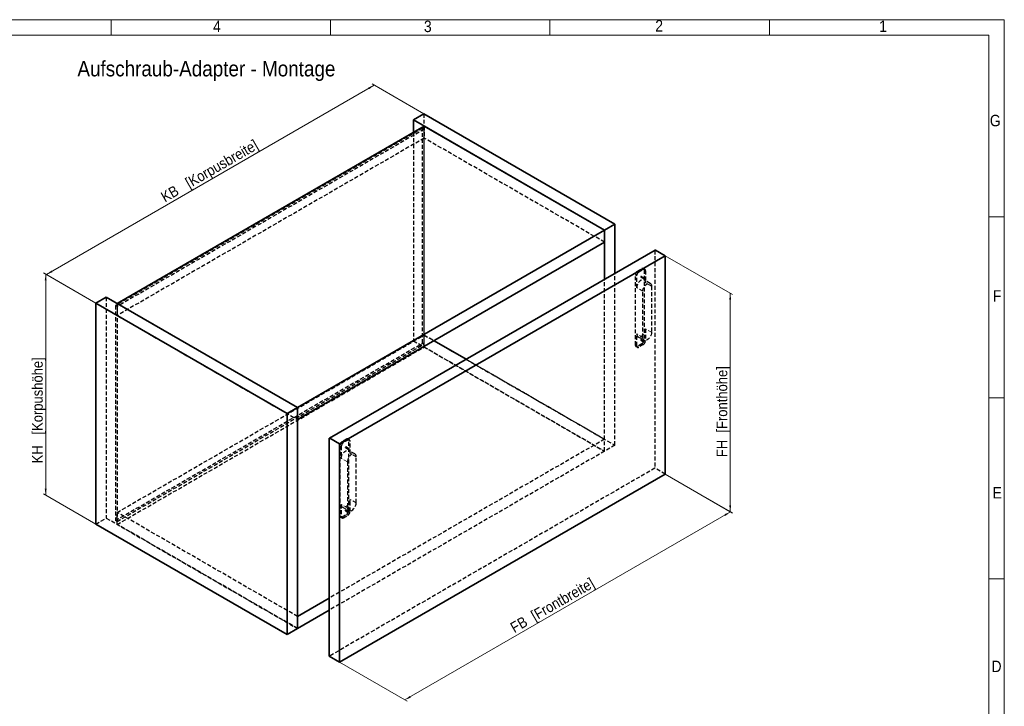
# Model space of a CAD drawing. Header units: millimetres. Extents: x 0 to 594, y 0 to 420.
# Tile 4 of 4: x 275 to 594, y 198 to 420. Entities that reach past the tile are written whole.
import ezdxf

# ---------------------------------------------------------------- set-up
doc = ezdxf.new("R2010")
doc.units = ezdxf.units.MM
doc.linetypes.add('SLD-Durchgehend', pattern=[0])
doc.linetypes.add('SLD-Gestrichelt', pattern=[1.905, 1.27, -0.635])
doc.styles.add('SLDTEXTSTYLE0', font='GOTHIC.TTF', dxfattribs={"width": 0.913})
doc.dimstyles.new('SLDDIMSTYLE0', dxfattribs={"dimtxt": 3.439583, "dimasz": 2.5, "dimexe": 0, "dimexo": 0.0625, "dimgap": 0.859896, "dimtad": 1, "dimlfac": 4, "dimrnd": 1e-09, "dimzin": 12, "dimdsep": 46, "dimtxsty": 'SLDTEXTSTYLE0', "dimsah": 1, "dimcen": 0.09, "dimadec": 0, "dimazin": 3, "dimtfac": 1, "dimtofl": 0, "dimtmove": 0, "dimatfit": 3, "dimfxl": 1, "dimfrac": 2, "dimtolj": 1, "dimtzin": 12, "dimarcsym": 0})

# ---------------------------------------------------------------- blocks, each defined once
blk = doc.blocks.new('_D_4')
at = {"color": 150, "linetype": 'SLD-Durchgehend', "lineweight": 0}
for p, q in [((284.08, 337.58), (390.14, 398.81)), ((406.16, 389.56), (389.44, 399.22)), ((300.09, 328.33), (283.37, 337.99))]:
    blk.add_line(p, q, dxfattribs=at)
at = {"color": 150, "linetype": 'SLD-Durchgehend', "lineweight": 18}
for points in [[(390.14, 398.81), (388.22, 398.06), (388.53, 397.52)], [(284.08, 337.58), (286, 338.33), (285.69, 338.87)]]:
    blk.add_solid(points, dxfattribs=at)
at = {"color": 150, "linetype": 'SLD-Durchgehend', "lineweight": 18, "insert": (320.72, 363.8), "char_height": 3.4396, "attachment_point": 1, "rotation": 29.9973, "style": 'SLDTEXTSTYLE0'}
blk.add_mtext('KB   [Korpusbreite]', dxfattribs=at)
blk = doc.blocks.new('_D_5')
at = {"color": 150, "linetype": 'SLD-Durchgehend', "lineweight": 0}
for p, q in [((300.09, 328.33), (283.14, 338.12)), ((283.85, 337.71), (283.85, 266.26)), ((300.09, 256.89), (283.14, 266.67))]:
    blk.add_line(p, q, dxfattribs=at)
at = {"color": 150, "linetype": 'SLD-Durchgehend', "lineweight": 18}
for points in [[(283.85, 337.71), (283.54, 335.67), (284.16, 335.67)], [(283.85, 266.26), (284.16, 268.31), (283.54, 268.31)]]:
    blk.add_solid(points, dxfattribs=at)
at = {"color": 150, "linetype": 'SLD-Durchgehend', "lineweight": 18, "insert": (279.45, 276.5), "char_height": 3.4396, "attachment_point": 1, "rotation": 90, "style": 'SLDTEXTSTYLE0'}
blk.add_mtext('KH   [Korpushöhe]', dxfattribs=at)
blk = doc.blocks.new('_D_6')
at = {"color": 150, "linetype": 'SLD-Durchgehend', "lineweight": 0}
for p, q in [((484.29, 273.01), (506.11, 260.42)), ((400.04, 200), (505.4, 260.82)), ((378.94, 212.19), (400.75, 199.59))]:
    blk.add_line(p, q, dxfattribs=at)
at = {"color": 150, "linetype": 'SLD-Durchgehend', "lineweight": 18}
for points in [[(505.4, 260.82), (503.48, 260.07), (503.79, 259.53)], [(400.04, 200), (401.97, 200.75), (401.66, 201.29)]]:
    blk.add_solid(points, dxfattribs=at)
at = {"color": 150, "linetype": 'SLD-Durchgehend', "lineweight": 18, "insert": (433.76, 224.54), "char_height": 3.4396, "attachment_point": 1, "rotation": 29.9973, "style": 'SLDTEXTSTYLE0'}
blk.add_mtext('FB  [Frontbreite]', dxfattribs=at)
blk = doc.blocks.new('_D_7')
at = {"color": 150, "linetype": 'SLD-Durchgehend', "lineweight": 0}
for p, q in [((484.29, 343.64), (506.03, 331.09)), ((505.32, 331.5), (505.32, 260.87)), ((484.29, 273.01), (506.03, 260.46))]:
    blk.add_line(p, q, dxfattribs=at)
at = {"color": 150, "linetype": 'SLD-Durchgehend', "lineweight": 18}
for points in [[(505.32, 331.5), (505.01, 329.46), (505.63, 329.46)], [(505.32, 260.87), (505.63, 262.91), (505.01, 262.91)]]:
    blk.add_solid(points, dxfattribs=at)
at = {"color": 150, "linetype": 'SLD-Durchgehend', "lineweight": 18, "insert": (500.93, 278.53), "char_height": 3.4396, "attachment_point": 1, "rotation": 90, "style": 'SLDTEXTSTYLE0'}
blk.add_mtext('FH  [Fronthöhe]', dxfattribs=at)

msp = doc.modelspace()

# ---------------------------------------------------------------- linework, layer by layer
at = {"color": 7, "linetype": 'SLD-Durchgehend', "lineweight": 18}
for p, q in [((0, 419.9999), (594, 419.9999)), ((305, 414.9999), (305, 419.9999)), ((376, 419.9999), (376, 414.9999)), ((447, 419.9999), (447, 414.9999)), ((518, 419.9999), (518, 414.9999)), ((594, 419.9999), (594, -0.0001)), ((589, 414.9999), (20, 414.9999)), ((589, 4.9999), (589, 414.9999)), ((589, 356.1999), (594, 356.1999)), ((481.1118, 345.477), (375.7529, 284.6546)), ((589, 297.6999), (594, 297.6999)), ((589, 239.1999), (594, 239.1999))]:
    msp.add_line(p, q, dxfattribs=at)
at = {"color": 7, "linetype": 'SLD-Durchgehend', "lineweight": 35}
for p, q in [((406.1585, 389.5632), (402.7997, 387.6242)), ((468.0303, 353.8453), (406.1585, 389.5632)), ((406.3353, 385.5832), (306.9868, 328.2305)), ((402.7997, 387.6242), (402.7997, 383.5421)), ((464.6716, 351.9063), (402.7997, 387.6242)), ((464.6716, 351.9063), (406.3353, 385.5832)), ((468.0303, 353.8453), (464.6716, 351.9063)), ((468.0303, 338.0098), (468.0303, 353.8453)), ((365.3231, 294.5537), (464.6716, 351.9063)), ((464.6716, 336.0708), (464.6716, 351.9063)), ((464.6716, 351.9063), (464.6716, 348.0278)), ((365.3231, 290.6751), (464.6716, 348.0278)), ((480.9868, 345.4894), (375.6279, 284.667)), ((484.2938, 343.6401), (481.1118, 345.477)), ((378.9349, 282.8177), (484.2938, 343.6401)), ((484.2938, 343.6401), (484.2938, 273.0093)), ((300.0925, 328.3325), (303.4512, 330.2715)), ((361.9643, 292.6147), (300.0925, 328.3325)), ((300.0925, 328.3325), (300.0925, 256.8852)), ((365.3231, 294.5537), (303.4512, 330.2715)), ((306.9868, 328.2305), (365.3231, 294.5537)), ((409.5083, 316.1827), (419.8644, 310.2042)), ((361.9643, 292.6147), (365.3231, 294.5537)), ((365.3231, 294.5537), (365.3231, 290.6751)), ((365.3231, 223.1063), (365.3231, 294.5537)), ((361.9643, 221.1674), (361.9643, 292.6147)), ((375.5761, 214.1259), (375.5761, 284.5526)), ((378.9349, 282.8177), (375.7529, 284.6546)), ((378.9349, 212.1869), (378.9349, 282.8177)), ((484.2938, 273.0093), (378.9349, 212.1869)), ((300.0925, 256.8852), (361.9643, 221.1674)), ((375.5761, 232.9039), (365.3231, 226.9849)), ((375.5761, 229.0253), (365.3231, 223.1063)), ((365.3231, 223.1063), (365.3231, 226.9849)), ((361.9643, 221.1674), (365.3231, 223.1063)), ((378.9349, 212.1869), (375.5761, 214.1259))]:
    msp.add_line(p, q, dxfattribs=at)
at = {"color": 7, "linetype": 'SLD-Gestrichelt', "lineweight": 25}
for p, q in [((406.1585, 389.5632), (406.1585, 318.1158)), ((406.3353, 385.5832), (406.3353, 381.7046)), ((405.8049, 384.9197), (306.4564, 327.567)), ((406.3353, 384.6135), (306.9868, 327.2608)), ((402.7997, 383.5421), (402.7997, 316.1769)), ((406.3353, 384.6135), (405.8049, 384.9197)), ((405.8049, 315.4116), (405.8049, 384.9197)), ((406.3353, 315.1055), (406.3353, 384.6135)), ((406.3353, 381.7046), (306.9868, 324.3519)), ((464.6716, 348.0278), (406.3353, 381.7046)), ((480.935, 345.375), (480.935, 274.9483)), ((468.0303, 282.398), (468.0303, 338.0098)), ((475.3312, 338.6696), (476.7454, 339.4861)), ((475.7732, 338.4145), (477.1874, 339.2309)), ((477.6873, 339.2804), (477.2454, 339.5356)), ((477.4525, 339.0777), (477.4525, 316.3983)), ((477.8945, 338.8226), (477.8945, 334.9338)), ((464.6716, 280.459), (464.6716, 336.0708)), ((474.6241, 314.7655), (474.6241, 337.4449)), ((475.066, 333.301), (475.066, 337.1898)), ((476.4178, 336.765), (477.3016, 336.2547)), ((477.4266, 336.4712), (476.5428, 336.9815)), ((479.4424, 334.7167), (477.4802, 335.8495)), ((477.0283, 317.2664), (477.0283, 332.1682)), ((479.8567, 333.801), (479.8567, 318.8992)), ((303.4512, 330.2715), (303.4512, 258.8242)), ((306.9868, 328.2305), (306.9868, 324.3519)), ((306.9868, 327.2608), (306.4564, 327.567)), ((306.4564, 327.567), (306.4564, 258.059)), ((306.9868, 327.2608), (306.9868, 257.7528)), ((306.9868, 324.3519), (365.3231, 290.6751)), ((477.8945, 320.0319), (477.8945, 316.1432)), ((306.4564, 258.059), (405.8049, 315.4116)), ((306.9868, 260.6617), (406.3353, 318.0144)), ((406.1585, 318.1158), (402.7997, 316.1769)), ((402.7997, 316.1769), (464.6716, 280.459)), ((406.3353, 315.1055), (405.8049, 315.4116)), ((406.1585, 318.1158), (468.0303, 282.398)), ((406.3353, 318.0144), (409.5083, 316.1827)), ((406.3353, 314.1358), (406.3353, 318.0144)), ((475.066, 314.5104), (475.066, 318.3991)), ((475.4803, 317.4834), (477.4426, 316.3507)), ((476.4178, 316.3515), (477.3016, 315.8412)), ((477.4266, 316.0577), (476.5428, 316.568)), ((306.9868, 257.7528), (406.3353, 315.1055)), ((306.9868, 256.7832), (406.3353, 314.1358)), ((406.3353, 314.1358), (464.6716, 280.459)), ((474.8312, 314.3076), (475.2732, 314.0525)), ((476.7454, 315.1736), (475.3312, 314.3571)), ((477.1874, 314.9184), (475.7732, 314.102)), ((419.8644, 310.2042), (464.6716, 284.3376)), ((464.6716, 284.3376), (375.5761, 232.9039)), ((381.1799, 284.3173), (379.7657, 283.5009)), ((381.6219, 284.0621), (380.2077, 283.2457)), ((382.1218, 284.1117), (381.6799, 284.3668)), ((381.887, 261.2295), (381.887, 283.9089)), ((382.329, 279.765), (382.329, 283.6538)), ((464.6716, 280.459), (464.6716, 284.3376)), ((464.6716, 280.459), (375.5761, 229.0253)), ((379.0586, 282.2761), (379.0586, 259.5967)), ((379.5006, 282.021), (379.5006, 278.1322)), ((380.8523, 281.5962), (381.7362, 281.0859)), ((381.8612, 281.3025), (380.9773, 281.8127)), ((383.8769, 279.548), (381.9147, 280.6807)), ((468.0303, 282.398), (464.6716, 280.459)), ((384.2912, 263.7304), (384.2912, 278.6323)), ((480.935, 274.9483), (375.5761, 214.1259)), ((381.4628, 276.9995), (381.4628, 262.0976)), ((484.2938, 273.0093), (480.935, 274.9483)), ((382.329, 260.9744), (382.329, 264.8632)), ((379.5006, 263.2304), (379.5006, 259.3416)), ((379.9149, 262.3147), (381.8771, 261.1819)), ((381.8612, 260.8889), (380.9773, 261.3992)), ((300.0925, 256.8852), (303.4512, 258.8242)), ((303.4512, 258.8242), (365.3231, 223.1063)), ((306.9868, 257.7528), (306.4564, 258.059)), ((306.9868, 256.7832), (306.9868, 260.6617)), ((365.3231, 226.9849), (306.9868, 260.6617)), ((379.2658, 259.1389), (379.7077, 258.8837)), ((379.7657, 259.1884), (381.1799, 260.0048)), ((380.2077, 258.9332), (381.6219, 259.7496)), ((380.8523, 261.1827), (381.7362, 260.6724)), ((365.3231, 223.1063), (306.9868, 256.7832))]:
    msp.add_line(p, q, dxfattribs=at)
at = {"color": 7, "linetype": 'SLD-Gestrichelt', "lineweight": 18}
for p, q in [((375.5761, 284.5526), (480.935, 345.375)), ((475.7732, 338.4145), (475.3312, 338.6696)), ((477.1874, 339.2309), (476.7454, 339.4861)), ((477.8945, 338.8226), (477.4525, 339.0777)), ((475.066, 337.1898), (474.6241, 337.4449)), ((479.8567, 333.801), (477.8945, 334.9338)), ((477.0283, 332.1682), (475.066, 333.301)), ((479.8567, 318.8992), (477.8945, 320.0319)), ((477.0283, 317.2664), (475.066, 318.3991)), ((477.8945, 316.1432), (477.4525, 316.3983)), ((475.066, 314.5104), (474.6241, 314.7655)), ((475.7732, 314.102), (475.3312, 314.3571)), ((477.1874, 314.9184), (476.7454, 315.1736)), ((381.6219, 284.0621), (381.1799, 284.3173)), ((382.329, 283.6538), (381.887, 283.9089)), ((379.5006, 282.021), (379.0586, 282.2761)), ((380.2077, 283.2457), (379.7657, 283.5009)), ((381.4628, 276.9995), (379.5006, 278.1322)), ((384.2912, 278.6323), (382.329, 279.765)), ((384.2912, 263.7304), (382.329, 264.8632)), ((381.4628, 262.0976), (379.5006, 263.2304)), ((382.329, 260.9744), (381.887, 261.2295)), ((379.5006, 259.3416), (379.0586, 259.5967)), ((380.2077, 258.9332), (379.7657, 259.1884)), ((381.6219, 259.7496), (381.1799, 260.0048))]:
    msp.add_line(p, q, dxfattribs=at)
at = {"color": 7, "linetype": 'SLD-Gestrichelt', "lineweight": 25, "flags": 128}
for points in [[(477.8945, 334.9338), (477.859, 335.2767), (477.7544, 335.5615), (477.5859, 335.7739), (477.362, 335.9032), (477.0939, 335.943), (476.7949, 335.8912), (476.4803, 335.7505), (476.1656, 335.5279), (475.8667, 335.2345), (475.5985, 334.8852), (475.3746, 334.4973), (475.2061, 334.0904), (475.1015, 333.6849), (475.066, 333.301)], [(476.4803, 336.7712), (476.5141, 336.7985), (476.5428, 336.8371), (476.5619, 336.8813), (476.5686, 336.9243), (476.5619, 336.9594), (476.5428, 336.9815), (476.5141, 336.9871), (476.4803, 336.9753), (476.4464, 336.948), (476.4178, 336.9093), (476.3986, 336.8652), (476.3919, 336.8222), (476.3986, 336.787), (476.4178, 336.765), (476.4464, 336.7594), (476.4803, 336.7712)], [(477.0283, 332.1682), (477.0637, 332.5521), (477.1683, 332.9577), (477.3368, 333.3646), (477.5607, 333.7524), (477.8289, 334.1018), (478.1278, 334.3951), (478.4425, 334.6177), (478.7572, 334.7584), (479.0561, 334.8102), (479.3242, 334.7705), (479.5482, 334.6411), (479.7166, 334.4288), (479.8212, 334.144), (479.8567, 333.801)], [(477.3641, 336.2609), (477.398, 336.2882), (477.4266, 336.3269), (477.4458, 336.3711), (477.4525, 336.414), (477.4458, 336.4492), (477.4266, 336.4712), (477.398, 336.4768), (477.3641, 336.465), (477.3303, 336.4377), (477.3016, 336.3991), (477.2825, 336.3549), (477.2758, 336.312), (477.2825, 336.2768), (477.3016, 336.2547), (477.3303, 336.2492), (477.3641, 336.2609)], [(475.066, 318.3991), (475.1015, 318.0562), (475.2061, 317.7714), (475.3746, 317.559), (475.5985, 317.4297), (475.8667, 317.39), (476.1656, 317.4417), (476.4803, 317.5825), (476.7949, 317.8051), (477.0939, 318.0984), (477.362, 318.4478), (477.5859, 318.8356), (477.7544, 319.2425), (477.859, 319.6481), (477.8945, 320.0319)], [(479.8567, 318.8992), (479.8212, 318.5153), (479.7166, 318.1098), (479.5482, 317.7029), (479.3242, 317.315), (479.0561, 316.9656), (478.7572, 316.6723), (478.4425, 316.4497), (478.1278, 316.309), (477.8289, 316.2572), (477.5607, 316.297), (477.3368, 316.4263), (477.1683, 316.6386), (477.0637, 316.9234), (477.0283, 317.2664)], [(476.4803, 316.3576), (476.5141, 316.3849), (476.5428, 316.4236), (476.5619, 316.4678), (476.5686, 316.5107), (476.5619, 316.5459), (476.5428, 316.568), (476.5141, 316.5735), (476.4803, 316.5618), (476.4464, 316.5345), (476.4178, 316.4958), (476.3986, 316.4516), (476.3919, 316.4087), (476.3986, 316.3735), (476.4178, 316.3515), (476.4464, 316.3459), (476.4803, 316.3576)], [(477.3641, 315.8474), (477.398, 315.8747), (477.4266, 315.9134), (477.4458, 315.9575), (477.4525, 316.0005), (477.4458, 316.0357), (477.4266, 316.0577), (477.398, 316.0633), (477.3641, 316.0515), (477.3303, 316.0242), (477.3016, 315.9855), (477.2825, 315.9414), (477.2758, 315.8984), (477.2825, 315.8633), (477.3016, 315.8412), (477.3303, 315.8356), (477.3641, 315.8474)], [(379.5006, 278.1322), (379.536, 278.5161), (379.6406, 278.9216), (379.8091, 279.3285), (380.033, 279.7164), (380.3012, 280.0658), (380.6001, 280.3591), (380.9148, 280.5817), (381.2295, 280.7224), (381.5284, 280.7742), (381.7965, 280.7344), (382.0205, 280.6051), (382.1889, 280.3928), (382.2935, 280.108), (382.329, 279.765)], [(380.9148, 281.6024), (380.881, 281.5906), (380.8523, 281.5962), (380.8331, 281.6183), (380.8264, 281.6534), (380.8331, 281.6964), (380.8523, 281.7405), (380.881, 281.7792), (380.9148, 281.8065), (380.9486, 281.8183), (380.9773, 281.8127), (380.9964, 281.7907), (381.0032, 281.7555), (380.9964, 281.7125), (380.9773, 281.6684), (380.9486, 281.6297), (380.9148, 281.6024)], [(381.7987, 281.0921), (381.7648, 281.0804), (381.7362, 281.0859), (381.717, 281.108), (381.7103, 281.1432), (381.717, 281.1861), (381.7362, 281.2303), (381.7648, 281.269), (381.7987, 281.2963), (381.8325, 281.308), (381.8612, 281.3025), (381.8803, 281.2804), (381.887, 281.2452), (381.8803, 281.2023), (381.8612, 281.1581), (381.8325, 281.1194), (381.7987, 281.0921)], [(384.2912, 278.6323), (384.2558, 278.9752), (384.1512, 279.26), (383.9827, 279.4724), (383.7587, 279.6017), (383.4906, 279.6414), (383.1917, 279.5897), (382.877, 279.4489), (382.5623, 279.2263), (382.2634, 278.933), (381.9952, 278.5836), (381.7713, 278.1958), (381.6028, 277.7889), (381.4982, 277.3833), (381.4628, 276.9995)], [(382.329, 264.8632), (382.2935, 264.4793), (382.1889, 264.0738), (382.0205, 263.6668), (381.7965, 263.279), (381.5284, 262.9296), (381.2295, 262.6363), (380.9148, 262.4137), (380.6001, 262.273), (380.3012, 262.2212), (380.033, 262.2609), (379.8091, 262.3903), (379.6406, 262.6026), (379.536, 262.8874), (379.5006, 263.2304)], [(380.9148, 261.1889), (380.881, 261.1771), (380.8523, 261.1827), (380.8331, 261.2047), (380.8264, 261.2399), (380.8331, 261.2829), (380.8523, 261.327), (380.881, 261.3657), (380.9148, 261.393), (380.9486, 261.4048), (380.9773, 261.3992), (380.9964, 261.3771), (381.0032, 261.342), (380.9964, 261.299), (380.9773, 261.2548), (380.9486, 261.2162), (380.9148, 261.1889)], [(381.4628, 262.0976), (381.4982, 261.7547), (381.6028, 261.4699), (381.7713, 261.2575), (381.9952, 261.1282), (382.2634, 261.0884), (382.5623, 261.1402), (382.877, 261.2809), (383.1917, 261.5035), (383.4906, 261.7969), (383.7587, 262.1462), (383.9827, 262.5341), (384.1512, 262.941), (384.2558, 263.3465), (384.2912, 263.7304)], [(381.7987, 260.6786), (381.7648, 260.6669), (381.7362, 260.6724), (381.717, 260.6945), (381.7103, 260.7297), (381.717, 260.7726), (381.7362, 260.8168), (381.7648, 260.8555), (381.7987, 260.8827), (381.8325, 260.8945), (381.8612, 260.8889), (381.8803, 260.8669), (381.887, 260.8317), (381.8803, 260.7888), (381.8612, 260.7446), (381.8325, 260.7059), (381.7987, 260.6786)]]:
    msp.add_lwpolyline(points, dxfattribs=at)
at = {"color": 7, "linetype": 'SLD-Gestrichelt', "lineweight": 25}
for centre, radius, start, end in [((481.054, 345.3901), 0.1199, 124.056351, 187.25583), ((476.1593, 337.375), 1.5368, 122.605478, 177.394522), ((476.6013, 337.1199), 1.5368, 122.605478, 177.394522), ((477.0215, 339.1476), 0.4367, 350.785963, 129.203285), ((477.4634, 338.8925), 0.4367, 350.785963, 129.203285), ((475.9173, 316.4682), 1.5368, 302.605478, 357.394522), ((476.3593, 316.213), 1.5368, 302.605478, 357.394522), ((475.0552, 314.6956), 0.4367, 170.785963, 309.203285), ((475.4971, 314.4404), 0.4367, 170.785963, 309.203285), ((381.456, 283.9789), 0.4367, 350.785963, 129.203285), ((381.8979, 283.7237), 0.4367, 350.785963, 129.203285), ((380.5938, 282.2063), 1.5368, 122.605478, 177.394522), ((381.0358, 281.9511), 1.5368, 122.605478, 177.394522), ((380.3518, 261.2994), 1.5368, 302.605478, 357.394522), ((379.4897, 259.5268), 0.4367, 170.785963, 309.203285), ((379.9316, 259.2716), 0.4367, 170.785963, 309.203285), ((380.7938, 261.0443), 1.5368, 302.605478, 357.394522)]:
    msp.add_arc(centre, radius, start, end, dxfattribs=at)
at = {"color": 7, "linetype": 'SLD-Durchgehend', "lineweight": 35}
for centre, radius, start, end in [((481.0386, 345.3748), 0.1257, 54.382423, 114.307119), ((375.6839, 284.57), 0.1092, 50.796715, 189.214037)]:
    msp.add_arc(centre, radius, start, end, dxfattribs=at)

# ---------------------------------------------------------------- texts
at = {"color": 7, "linetype": 'Continuous', "lineweight": 0, "char_height": 3.7042, "attachment_point": 1, "style": 'SLDTEXTSTYLE0'}
for s, insert in [('4', (338.0149, 419.6788)), ('3', (406.2224, 419.692)), ('2', (481.0734, 419.8826)), ('1', (553.4978, 419.7095)), ('G', (589.321, 389.2338)), ('F', (590.2691, 332.5069)), ('E', (590.1721, 268.8545)), ('D', (589.847, 212.6965))]:
    msp.add_mtext(s, dxfattribs=dict(at, insert=insert))
at = {"color": 150, "linetype": 'Continuous', "lineweight": 0, "insert": (294.1178, 406.6636), "char_height": 5, "attachment_point": 1, "style": 'SLDTEXTSTYLE0'}
msp.add_mtext('Aufschraub-Adapter - Montage', dxfattribs=at)

# ---------------------------------------------------------------- dimensions: what is measured, and where the dimension line sits
at = {"color": 150, "linetype": 'SLD-Durchgehend', "lineweight": 18}
for base, p1, p2, angle, picture, middle in [((390.1432, 398.8086), (300.0925, 328.3325), (406.1585, 389.5632), 29.997312, '_D_4', (340.2717, 370.0184)), ((505.3219, 260.8701), (484.2938, 343.6401), (484.2938, 273.0093), 90, '_D_7', (505.3219, 295.3518)), ((283.8452, 266.2646), (300.0925, 328.3325), (300.0925, 256.8852), 90, '_D_5', (283.8452, 296.1105)), ((505.4023, 260.8236), (378.9349, 212.1869), (484.2938, 273.0093), 29.997312, '_D_6', (450.8973, 229.3586))]:
    dim = msp.add_linear_dim(base=base, p1=p1, p2=p2, angle=angle, dimstyle='SLDDIMSTYLE0', dxfattribs=at)
    dim.commit()
    dim.dimension.update_dxf_attribs({"geometry": picture, "text_midpoint": middle, "dimtype": 160})

doc.saveas('drawing.dxf')
